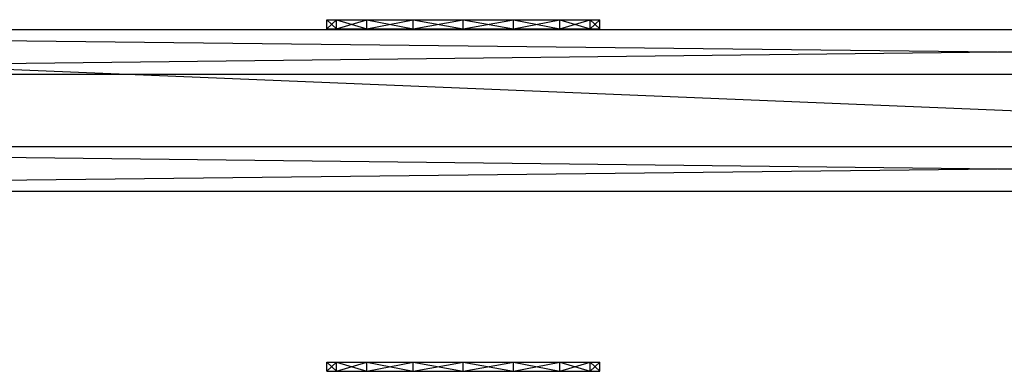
# Model space of a CAD drawing. Header units: inches. Extents: x -73 to 84, y -9 to 9.
# Tile 8 of 11: x -14.39 to 0, y -3.81 to 1.32. Entities that reach past the tile are written whole.
import ezdxf

# ---------------------------------------------------------------- set-up
doc = ezdxf.new("R2010")
doc.units = ezdxf.units.IN
doc.layers.get('0').update_dxf_attribs({"true_color": 0xc2ced6})

msp = doc.modelspace()

# ---------------------------------------------------------------- linework, layer by layer
at = {"color": 254, "true_color": 0xe6e6e6}
for p, q in [((-9.901, 1.191), (-9.901, 1.323)), ((-9.901, 1.191), (-9.761, 1.323)), ((-9.901, 1.323), (-9.761, 1.191)), ((-9.901, 1.323), (-9.761, 1.323)), ((-9.901, 1.191), (-9.901, 1.323)), ((-9.901, 1.191), (-9.761, 1.323)), ((-9.901, 1.323), (-9.761, 1.191)), ((-9.901, 1.323), (-9.761, 1.323)), ((-9.901, 1.191), (-9.901, 1.323)), ((-9.901, 1.191), (-9.761, 1.323)), ((-9.901, 1.323), (-9.761, 1.191)), ((-9.901, 1.323), (-9.761, 1.323)), ((-9.901, 1.191), (-9.901, 1.323)), ((-9.901, 1.191), (-9.761, 1.323)), ((-9.901, 1.323), (-9.761, 1.191)), ((-9.901, 1.323), (-9.761, 1.323)), ((-9.901, 1.191), (-9.901, 1.323)), ((-9.901, 1.191), (-9.761, 1.323)), ((-9.901, 1.323), (-9.761, 1.191)), ((-9.901, 1.323), (-9.761, 1.323)), ((-9.901, 1.191), (-9.901, 1.323)), ((-9.901, 1.191), (-9.761, 1.323)), ((-9.901, 1.323), (-9.761, 1.191)), ((-9.901, 1.323), (-9.761, 1.323)), ((-9.901, 1.191), (-9.901, 1.323)), ((-9.901, 1.191), (-9.761, 1.323)), ((-9.901, 1.323), (-9.761, 1.191)), ((-9.901, 1.323), (-9.761, 1.323)), ((-9.901, 1.191), (-9.901, 1.323)), ((-9.901, 1.191), (-9.761, 1.323)), ((-9.901, 1.323), (-9.761, 1.191)), ((-9.901, 1.323), (-9.761, 1.323)), ((-9.901, 1.191), (-9.901, 1.323)), ((-9.901, 1.191), (-9.761, 1.323)), ((-9.901, 1.323), (-9.761, 1.191)), ((-9.901, 1.323), (-9.761, 1.323)), ((-9.761, 1.191), (-9.761, 1.323)), ((-9.761, 1.191), (-9.317, 1.323)), ((-9.761, 1.323), (-9.761, 1.323)), ((-9.761, 1.323), (-9.317, 1.191)), ((-9.761, 1.323), (-9.317, 1.323)), ((-9.761, 1.323), (-8.641, 1.323)), ((-9.761, 1.323), (-7.907, 1.323)), ((-9.761, 1.323), (-6.497, 1.323)), ((-9.761, 1.191), (-9.761, 1.323)), ((-9.761, 1.191), (-9.317, 1.323)), ((-9.761, 1.323), (-9.761, 1.323)), ((-9.761, 1.323), (-9.317, 1.191)), ((-9.761, 1.323), (-9.317, 1.323)), ((-9.761, 1.323), (-8.641, 1.323)), ((-9.761, 1.323), (-7.907, 1.323)), ((-9.761, 1.323), (-6.497, 1.323)), ((-9.761, 1.191), (-9.761, 1.323)), ((-9.761, 1.191), (-9.317, 1.323)), ((-9.761, 1.323), (-9.761, 1.323)), ((-9.761, 1.323), (-9.317, 1.191)), ((-9.761, 1.323), (-9.317, 1.323)), ((-9.761, 1.323), (-8.641, 1.323)), ((-9.761, 1.323), (-7.907, 1.323)), ((-9.761, 1.323), (-6.497, 1.323)), ((-9.761, 1.191), (-9.761, 1.323)), ((-9.761, 1.191), (-9.317, 1.323)), ((-9.761, 1.323), (-9.761, 1.323)), ((-9.761, 1.323), (-9.317, 1.191)), ((-9.761, 1.323), (-9.317, 1.323)), ((-9.761, 1.323), (-8.641, 1.323)), ((-9.761, 1.323), (-7.907, 1.323)), ((-9.761, 1.323), (-6.497, 1.323)), ((-9.761, 1.191), (-9.761, 1.323)), ((-9.761, 1.191), (-9.317, 1.323)), ((-9.761, 1.323), (-9.761, 1.323)), ((-9.761, 1.323), (-9.317, 1.191)), ((-9.761, 1.323), (-9.317, 1.323)), ((-9.761, 1.323), (-8.641, 1.323)), ((-9.761, 1.323), (-7.907, 1.323)), ((-9.761, 1.323), (-6.497, 1.323)), ((-9.761, 1.191), (-9.761, 1.323)), ((-9.761, 1.191), (-9.317, 1.323)), ((-9.761, 1.323), (-9.761, 1.323)), ((-9.761, 1.323), (-9.317, 1.191)), ((-9.761, 1.323), (-9.317, 1.323)), ((-9.761, 1.323), (-8.641, 1.323)), ((-9.761, 1.323), (-7.907, 1.323)), ((-9.761, 1.323), (-6.497, 1.323)), ((-9.761, 1.191), (-9.761, 1.323)), ((-9.761, 1.191), (-9.317, 1.323)), ((-9.761, 1.323), (-9.761, 1.323)), ((-9.761, 1.323), (-9.317, 1.191)), ((-9.761, 1.323), (-9.317, 1.323)), ((-9.761, 1.323), (-8.641, 1.323)), ((-9.761, 1.323), (-7.907, 1.323)), ((-9.761, 1.323), (-6.497, 1.323)), ((-9.761, 1.191), (-9.761, 1.323)), ((-9.761, 1.191), (-9.317, 1.323)), ((-9.761, 1.323), (-9.761, 1.323)), ((-9.761, 1.323), (-9.317, 1.191)), ((-9.761, 1.323), (-9.317, 1.323)), ((-9.761, 1.323), (-8.641, 1.323)), ((-9.761, 1.323), (-7.907, 1.323)), ((-9.761, 1.323), (-6.497, 1.323)), ((-9.761, 1.191), (-9.761, 1.323)), ((-9.761, 1.191), (-9.317, 1.323)), ((-9.761, 1.323), (-9.761, 1.323)), ((-9.761, 1.323), (-9.317, 1.191)), ((-9.761, 1.323), (-9.317, 1.323)), ((-9.761, 1.323), (-8.641, 1.323)), ((-9.761, 1.323), (-7.907, 1.323)), ((-9.761, 1.323), (-6.497, 1.323)), ((-9.317, 1.191), (-9.317, 1.323)), ((-9.317, 1.191), (-8.641, 1.323)), ((-9.317, 1.323), (-8.641, 1.191)), ((-9.317, 1.323), (-8.641, 1.323)), ((-9.317, 1.323), (-7.907, 1.323)), ((-9.317, 1.191), (-9.317, 1.323)), ((-9.317, 1.191), (-8.641, 1.323)), ((-9.317, 1.323), (-8.641, 1.191)), ((-9.317, 1.323), (-8.641, 1.323)), ((-9.317, 1.323), (-7.907, 1.323)), ((-9.317, 1.191), (-9.317, 1.323)), ((-9.317, 1.191), (-8.641, 1.323)), ((-9.317, 1.323), (-8.641, 1.191)), ((-9.317, 1.323), (-8.641, 1.323)), ((-9.317, 1.323), (-7.907, 1.323)), ((-9.317, 1.191), (-9.317, 1.323)), ((-9.317, 1.191), (-8.641, 1.323)), ((-9.317, 1.323), (-8.641, 1.191)), ((-9.317, 1.323), (-8.641, 1.323)), ((-9.317, 1.323), (-7.907, 1.323)), ((-9.317, 1.191), (-9.317, 1.323)), ((-9.317, 1.191), (-8.641, 1.323)), ((-9.317, 1.323), (-8.641, 1.191)), ((-9.317, 1.323), (-8.641, 1.323)), ((-9.317, 1.323), (-7.907, 1.323)), ((-9.317, 1.191), (-9.317, 1.323)), ((-9.317, 1.191), (-8.641, 1.323)), ((-9.317, 1.323), (-8.641, 1.191)), ((-9.317, 1.323), (-8.641, 1.323)), ((-9.317, 1.323), (-7.907, 1.323)), ((-9.317, 1.191), (-9.317, 1.323)), ((-9.317, 1.191), (-8.641, 1.323)), ((-9.317, 1.323), (-8.641, 1.191)), ((-9.317, 1.323), (-8.641, 1.323)), ((-9.317, 1.323), (-7.907, 1.323)), ((-9.317, 1.191), (-9.317, 1.323)), ((-9.317, 1.191), (-8.641, 1.323)), ((-9.317, 1.323), (-8.641, 1.191)), ((-9.317, 1.323), (-8.641, 1.323)), ((-9.317, 1.323), (-7.907, 1.323)), ((-9.317, 1.191), (-9.317, 1.323)), ((-9.317, 1.191), (-8.641, 1.323)), ((-9.317, 1.323), (-8.641, 1.191)), ((-9.317, 1.323), (-8.641, 1.323)), ((-9.317, 1.323), (-7.907, 1.323)), ((-8.641, 1.191), (-8.641, 1.323)), ((-8.641, 1.191), (-7.907, 1.323)), ((-8.641, 1.323), (-7.907, 1.191)), ((-8.641, 1.323), (-7.907, 1.323)), ((-8.641, 1.323), (-7.173, 1.323)), ((-8.641, 1.323), (-6.497, 1.323)), ((-8.641, 1.323), (-6.053, 1.323)), ((-8.641, 1.191), (-8.641, 1.323)), ((-8.641, 1.191), (-7.907, 1.323)), ((-8.641, 1.323), (-7.907, 1.191)), ((-8.641, 1.323), (-7.907, 1.323)), ((-8.641, 1.323), (-7.173, 1.323)), ((-8.641, 1.323), (-6.497, 1.323)), ((-8.641, 1.323), (-6.053, 1.323)), ((-8.641, 1.191), (-8.641, 1.323)), ((-8.641, 1.191), (-7.907, 1.323)), ((-8.641, 1.323), (-7.907, 1.191)), ((-8.641, 1.323), (-7.907, 1.323)), ((-8.641, 1.323), (-7.173, 1.323)), ((-8.641, 1.323), (-6.497, 1.323)), ((-8.641, 1.323), (-6.053, 1.323)), ((-8.641, 1.191), (-8.641, 1.323)), ((-8.641, 1.191), (-7.907, 1.323)), ((-8.641, 1.323), (-7.907, 1.191)), ((-8.641, 1.323), (-7.907, 1.323)), ((-8.641, 1.323), (-7.173, 1.323)), ((-8.641, 1.323), (-6.497, 1.323)), ((-8.641, 1.323), (-6.053, 1.323)), ((-8.641, 1.191), (-8.641, 1.323)), ((-8.641, 1.191), (-7.907, 1.323)), ((-8.641, 1.323), (-7.907, 1.191)), ((-8.641, 1.323), (-7.907, 1.323)), ((-8.641, 1.323), (-7.173, 1.323)), ((-8.641, 1.323), (-6.497, 1.323)), ((-8.641, 1.323), (-6.053, 1.323)), ((-8.641, 1.191), (-8.641, 1.323)), ((-8.641, 1.191), (-7.907, 1.323)), ((-8.641, 1.323), (-7.907, 1.191)), ((-8.641, 1.323), (-7.907, 1.323)), ((-8.641, 1.323), (-7.173, 1.323)), ((-8.641, 1.323), (-6.497, 1.323)), ((-8.641, 1.323), (-6.053, 1.323)), ((-8.641, 1.191), (-8.641, 1.323)), ((-8.641, 1.191), (-7.907, 1.323)), ((-8.641, 1.323), (-7.907, 1.191)), ((-8.641, 1.323), (-7.907, 1.323)), ((-8.641, 1.323), (-7.173, 1.323)), ((-8.641, 1.323), (-6.497, 1.323)), ((-8.641, 1.323), (-6.053, 1.323)), ((-8.641, 1.191), (-8.641, 1.323)), ((-8.641, 1.191), (-7.907, 1.323)), ((-8.641, 1.323), (-7.907, 1.191)), ((-8.641, 1.323), (-7.907, 1.323)), ((-8.641, 1.323), (-7.173, 1.323)), ((-8.641, 1.323), (-6.497, 1.323)), ((-8.641, 1.323), (-6.053, 1.323)), ((-8.641, 1.191), (-8.641, 1.323)), ((-8.641, 1.191), (-7.907, 1.323)), ((-8.641, 1.323), (-7.907, 1.191)), ((-8.641, 1.323), (-7.907, 1.323)), ((-8.641, 1.323), (-7.173, 1.323)), ((-8.641, 1.323), (-6.497, 1.323)), ((-8.641, 1.323), (-6.053, 1.323)), ((-7.907, 1.191), (-7.907, 1.323)), ((-7.907, 1.191), (-7.173, 1.323)), ((-7.907, 1.323), (-7.173, 1.191)), ((-7.907, 1.323), (-7.173, 1.323)), ((-7.907, 1.323), (-6.497, 1.323)), ((-7.907, 1.191), (-7.907, 1.323)), ((-7.907, 1.191), (-7.173, 1.323)), ((-7.907, 1.323), (-7.173, 1.191)), ((-7.907, 1.323), (-7.173, 1.323)), ((-7.907, 1.323), (-6.497, 1.323)), ((-7.907, 1.191), (-7.907, 1.323)), ((-7.907, 1.191), (-7.173, 1.323)), ((-7.907, 1.323), (-7.173, 1.191)), ((-7.907, 1.323), (-7.173, 1.323)), ((-7.907, 1.323), (-6.497, 1.323)), ((-7.907, 1.191), (-7.907, 1.323)), ((-7.907, 1.191), (-7.173, 1.323)), ((-7.907, 1.323), (-7.173, 1.191)), ((-7.907, 1.323), (-7.173, 1.323)), ((-7.907, 1.323), (-6.497, 1.323)), ((-7.907, 1.191), (-7.907, 1.323)), ((-7.907, 1.191), (-7.173, 1.323)), ((-7.907, 1.323), (-7.173, 1.191)), ((-7.907, 1.323), (-7.173, 1.323)), ((-7.907, 1.323), (-6.497, 1.323)), ((-7.907, 1.191), (-7.907, 1.323)), ((-7.907, 1.191), (-7.173, 1.323)), ((-7.907, 1.323), (-7.173, 1.191)), ((-7.907, 1.323), (-7.173, 1.323)), ((-7.907, 1.323), (-6.497, 1.323)), ((-7.907, 1.191), (-7.907, 1.323)), ((-7.907, 1.191), (-7.173, 1.323)), ((-7.907, 1.323), (-7.173, 1.191)), ((-7.907, 1.323), (-7.173, 1.323)), ((-7.907, 1.323), (-6.497, 1.323)), ((-7.907, 1.191), (-7.907, 1.323)), ((-7.907, 1.191), (-7.173, 1.323)), ((-7.907, 1.323), (-7.173, 1.191)), ((-7.907, 1.323), (-7.173, 1.323)), ((-7.907, 1.323), (-6.497, 1.323)), ((-7.907, 1.191), (-7.907, 1.323)), ((-7.907, 1.191), (-7.173, 1.323)), ((-7.907, 1.323), (-7.173, 1.191)), ((-7.907, 1.323), (-7.173, 1.323)), ((-7.907, 1.323), (-6.497, 1.323)), ((-7.173, 1.191), (-7.173, 1.323)), ((-7.173, 1.191), (-6.497, 1.323)), ((-7.173, 1.323), (-6.497, 1.191)), ((-7.173, 1.323), (-6.497, 1.323)), ((-7.173, 1.191), (-7.173, 1.323)), ((-7.173, 1.191), (-6.497, 1.323)), ((-7.173, 1.323), (-6.497, 1.191)), ((-7.173, 1.323), (-6.497, 1.323)), ((-7.173, 1.191), (-7.173, 1.323)), ((-7.173, 1.191), (-6.497, 1.323)), ((-7.173, 1.323), (-6.497, 1.191)), ((-7.173, 1.323), (-6.497, 1.323)), ((-7.173, 1.191), (-7.173, 1.323)), ((-7.173, 1.191), (-6.497, 1.323)), ((-7.173, 1.323), (-6.497, 1.191)), ((-7.173, 1.323), (-6.497, 1.323)), ((-7.173, 1.191), (-7.173, 1.323)), ((-7.173, 1.191), (-6.497, 1.323)), ((-7.173, 1.323), (-6.497, 1.191)), ((-7.173, 1.323), (-6.497, 1.323)), ((-7.173, 1.191), (-7.173, 1.323)), ((-7.173, 1.191), (-6.497, 1.323)), ((-7.173, 1.323), (-6.497, 1.191)), ((-7.173, 1.323), (-6.497, 1.323)), ((-7.173, 1.191), (-7.173, 1.323)), ((-7.173, 1.191), (-6.497, 1.323)), ((-7.173, 1.323), (-6.497, 1.191)), ((-7.173, 1.323), (-6.497, 1.323)), ((-7.173, 1.191), (-7.173, 1.323)), ((-7.173, 1.191), (-6.497, 1.323)), ((-7.173, 1.323), (-6.497, 1.191)), ((-7.173, 1.323), (-6.497, 1.323)), ((-7.173, 1.191), (-7.173, 1.323)), ((-7.173, 1.191), (-6.497, 1.323)), ((-7.173, 1.323), (-6.497, 1.191)), ((-7.173, 1.323), (-6.497, 1.323)), ((-6.497, 1.191), (-6.497, 1.323)), ((-6.497, 1.191), (-6.053, 1.323)), ((-6.497, 1.323), (-6.053, 1.191)), ((-6.497, 1.323), (-6.053, 1.323)), ((-6.497, 1.323), (-5.913, 1.323)), ((-6.497, 1.191), (-6.497, 1.323)), ((-6.497, 1.191), (-6.053, 1.323)), ((-6.497, 1.323), (-6.053, 1.191)), ((-6.497, 1.323), (-6.053, 1.323)), ((-6.497, 1.323), (-5.913, 1.323)), ((-6.497, 1.191), (-6.497, 1.323)), ((-6.497, 1.191), (-6.053, 1.323)), ((-6.497, 1.323), (-6.053, 1.191)), ((-6.497, 1.323), (-6.053, 1.323)), ((-6.497, 1.323), (-5.913, 1.323)), ((-6.497, 1.191), (-6.497, 1.323)), ((-6.497, 1.191), (-6.053, 1.323)), ((-6.497, 1.323), (-6.053, 1.191)), ((-6.497, 1.323), (-6.053, 1.323)), ((-6.497, 1.323), (-5.913, 1.323)), ((-6.497, 1.191), (-6.497, 1.323)), ((-6.497, 1.191), (-6.053, 1.323)), ((-6.497, 1.323), (-6.053, 1.191)), ((-6.497, 1.323), (-6.053, 1.323)), ((-6.497, 1.323), (-5.913, 1.323)), ((-6.497, 1.191), (-6.497, 1.323)), ((-6.497, 1.191), (-6.053, 1.323)), ((-6.497, 1.323), (-6.053, 1.191)), ((-6.497, 1.323), (-6.053, 1.323)), ((-6.497, 1.323), (-5.913, 1.323)), ((-6.497, 1.191), (-6.497, 1.323)), ((-6.497, 1.191), (-6.053, 1.323)), ((-6.497, 1.323), (-6.053, 1.191)), ((-6.497, 1.323), (-6.053, 1.323)), ((-6.497, 1.323), (-5.913, 1.323)), ((-6.497, 1.191), (-6.497, 1.323)), ((-6.497, 1.191), (-6.053, 1.323)), ((-6.497, 1.323), (-6.053, 1.191)), ((-6.497, 1.323), (-6.053, 1.323)), ((-6.497, 1.323), (-5.913, 1.323)), ((-6.497, 1.191), (-6.497, 1.323)), ((-6.497, 1.191), (-6.053, 1.323)), ((-6.497, 1.323), (-6.053, 1.191)), ((-6.497, 1.323), (-6.053, 1.323)), ((-6.497, 1.323), (-5.913, 1.323)), ((-6.053, 1.191), (-6.053, 1.323)), ((-6.053, 1.191), (-5.913, 1.323)), ((-6.053, 1.323), (-5.913, 1.191)), ((-6.053, 1.323), (-5.913, 1.323)), ((-6.053, 1.191), (-6.053, 1.323)), ((-6.053, 1.191), (-5.913, 1.323)), ((-6.053, 1.323), (-5.913, 1.191)), ((-6.053, 1.323), (-5.913, 1.323)), ((-6.053, 1.191), (-6.053, 1.323)), ((-6.053, 1.191), (-5.913, 1.323)), ((-6.053, 1.323), (-5.913, 1.191)), ((-6.053, 1.323), (-5.913, 1.323)), ((-6.053, 1.191), (-6.053, 1.323)), ((-6.053, 1.191), (-5.913, 1.323)), ((-6.053, 1.323), (-5.913, 1.191)), ((-6.053, 1.323), (-5.913, 1.323)), ((-6.053, 1.191), (-6.053, 1.323)), ((-6.053, 1.191), (-5.913, 1.323)), ((-6.053, 1.323), (-5.913, 1.191)), ((-6.053, 1.323), (-5.913, 1.323)), ((-6.053, 1.191), (-6.053, 1.323)), ((-6.053, 1.191), (-5.913, 1.323)), ((-6.053, 1.323), (-5.913, 1.191)), ((-6.053, 1.323), (-5.913, 1.323)), ((-6.053, 1.191), (-6.053, 1.323)), ((-6.053, 1.191), (-5.913, 1.323)), ((-6.053, 1.323), (-5.913, 1.191)), ((-6.053, 1.323), (-5.913, 1.323)), ((-6.053, 1.191), (-6.053, 1.323)), ((-6.053, 1.191), (-5.913, 1.323)), ((-6.053, 1.323), (-5.913, 1.191)), ((-6.053, 1.323), (-5.913, 1.323)), ((-6.053, 1.191), (-6.053, 1.323)), ((-6.053, 1.191), (-5.913, 1.323)), ((-6.053, 1.323), (-5.913, 1.191)), ((-6.053, 1.323), (-5.913, 1.323)), ((-5.913, 1.191), (-5.913, 1.323)), ((-5.913, 1.191), (-5.913, 1.323)), ((-5.913, 1.191), (-5.913, 1.323)), ((-5.913, 1.191), (-5.913, 1.323)), ((-5.913, 1.191), (-5.913, 1.323)), ((-5.913, 1.191), (-5.913, 1.323)), ((-5.913, 1.191), (-5.913, 1.323)), ((-5.913, 1.191), (-5.913, 1.323)), ((-5.913, 1.191), (-5.913, 1.323)), ((-28.661, 0.527), (28.661, 1.181)), ((-28.661, 1.181), (28.661, 0.527)), ((-28.661, 1.181), (28.661, 1.181)), ((-9.901, 1.191), (-9.761, 1.191)), ((-9.901, 1.191), (-9.761, 1.191)), ((-9.901, 1.191), (-9.761, 1.191)), ((-9.901, 1.191), (-9.761, 1.191)), ((-9.901, 1.191), (-9.761, 1.191)), ((-9.901, 1.191), (-9.761, 1.191)), ((-9.901, 1.191), (-9.761, 1.191)), ((-9.901, 1.191), (-9.761, 1.191)), ((-9.901, 1.191), (-9.761, 1.191)), ((-9.761, 1.191), (-9.761, 1.191)), ((-9.761, 1.191), (-9.317, 1.191)), ((-9.761, 1.191), (-8.641, 1.191)), ((-9.761, 1.191), (-7.907, 1.191)), ((-9.761, 1.191), (-6.497, 1.191)), ((-9.761, 1.191), (-9.761, 1.191)), ((-9.761, 1.191), (-9.317, 1.191)), ((-9.761, 1.191), (-8.641, 1.191)), ((-9.761, 1.191), (-7.907, 1.191)), ((-9.761, 1.191), (-6.497, 1.191)), ((-9.761, 1.191), (-9.761, 1.191)), ((-9.761, 1.191), (-9.317, 1.191)), ((-9.761, 1.191), (-8.641, 1.191)), ((-9.761, 1.191), (-7.907, 1.191)), ((-9.761, 1.191), (-6.497, 1.191)), ((-9.761, 1.191), (-9.761, 1.191)), ((-9.761, 1.191), (-9.317, 1.191)), ((-9.761, 1.191), (-8.641, 1.191)), ((-9.761, 1.191), (-7.907, 1.191)), ((-9.761, 1.191), (-6.497, 1.191)), ((-9.761, 1.191), (-9.761, 1.191)), ((-9.761, 1.191), (-9.317, 1.191)), ((-9.761, 1.191), (-8.641, 1.191)), ((-9.761, 1.191), (-7.907, 1.191)), ((-9.761, 1.191), (-6.497, 1.191)), ((-9.761, 1.191), (-9.761, 1.191)), ((-9.761, 1.191), (-9.317, 1.191)), ((-9.761, 1.191), (-8.641, 1.191)), ((-9.761, 1.191), (-7.907, 1.191)), ((-9.761, 1.191), (-6.497, 1.191)), ((-9.761, 1.191), (-9.761, 1.191)), ((-9.761, 1.191), (-9.317, 1.191)), ((-9.761, 1.191), (-8.641, 1.191)), ((-9.761, 1.191), (-7.907, 1.191)), ((-9.761, 1.191), (-6.497, 1.191)), ((-9.761, 1.191), (-9.761, 1.191)), ((-9.761, 1.191), (-9.317, 1.191)), ((-9.761, 1.191), (-8.641, 1.191)), ((-9.761, 1.191), (-7.907, 1.191)), ((-9.761, 1.191), (-6.497, 1.191)), ((-9.761, 1.191), (-9.761, 1.191)), ((-9.761, 1.191), (-9.317, 1.191)), ((-9.761, 1.191), (-8.641, 1.191)), ((-9.761, 1.191), (-7.907, 1.191)), ((-9.761, 1.191), (-6.497, 1.191)), ((-9.317, 1.191), (-8.641, 1.191)), ((-9.317, 1.191), (-7.907, 1.191)), ((-9.317, 1.191), (-8.641, 1.191)), ((-9.317, 1.191), (-7.907, 1.191)), ((-9.317, 1.191), (-8.641, 1.191)), ((-9.317, 1.191), (-7.907, 1.191)), ((-9.317, 1.191), (-8.641, 1.191)), ((-9.317, 1.191), (-7.907, 1.191)), ((-9.317, 1.191), (-8.641, 1.191)), ((-9.317, 1.191), (-7.907, 1.191)), ((-9.317, 1.191), (-8.641, 1.191)), ((-9.317, 1.191), (-7.907, 1.191)), ((-9.317, 1.191), (-8.641, 1.191)), ((-9.317, 1.191), (-7.907, 1.191)), ((-9.317, 1.191), (-8.641, 1.191)), ((-9.317, 1.191), (-7.907, 1.191)), ((-9.317, 1.191), (-8.641, 1.191)), ((-9.317, 1.191), (-7.907, 1.191)), ((-8.641, 1.191), (-7.907, 1.191)), ((-8.641, 1.191), (-7.173, 1.191)), ((-8.641, 1.191), (-6.497, 1.191)), ((-8.641, 1.191), (-6.053, 1.191)), ((-8.641, 1.191), (-7.907, 1.191)), ((-8.641, 1.191), (-7.173, 1.191)), ((-8.641, 1.191), (-6.497, 1.191)), ((-8.641, 1.191), (-6.053, 1.191)), ((-8.641, 1.191), (-7.907, 1.191)), ((-8.641, 1.191), (-7.173, 1.191)), ((-8.641, 1.191), (-6.497, 1.191)), ((-8.641, 1.191), (-6.053, 1.191)), ((-8.641, 1.191), (-7.907, 1.191)), ((-8.641, 1.191), (-7.173, 1.191)), ((-8.641, 1.191), (-6.497, 1.191)), ((-8.641, 1.191), (-6.053, 1.191)), ((-8.641, 1.191), (-7.907, 1.191)), ((-8.641, 1.191), (-7.173, 1.191)), ((-8.641, 1.191), (-6.497, 1.191)), ((-8.641, 1.191), (-6.053, 1.191)), ((-8.641, 1.191), (-7.907, 1.191)), ((-8.641, 1.191), (-7.173, 1.191)), ((-8.641, 1.191), (-6.497, 1.191)), ((-8.641, 1.191), (-6.053, 1.191)), ((-8.641, 1.191), (-7.907, 1.191)), ((-8.641, 1.191), (-7.173, 1.191)), ((-8.641, 1.191), (-6.497, 1.191)), ((-8.641, 1.191), (-6.053, 1.191)), ((-8.641, 1.191), (-7.907, 1.191)), ((-8.641, 1.191), (-7.173, 1.191)), ((-8.641, 1.191), (-6.497, 1.191)), ((-8.641, 1.191), (-6.053, 1.191)), ((-8.641, 1.191), (-7.907, 1.191)), ((-8.641, 1.191), (-7.173, 1.191)), ((-8.641, 1.191), (-6.497, 1.191)), ((-8.641, 1.191), (-6.053, 1.191)), ((-7.907, 1.191), (-7.173, 1.191)), ((-7.907, 1.191), (-6.497, 1.191)), ((-7.907, 1.191), (-7.173, 1.191)), ((-7.907, 1.191), (-6.497, 1.191)), ((-7.907, 1.191), (-7.173, 1.191)), ((-7.907, 1.191), (-6.497, 1.191)), ((-7.907, 1.191), (-7.173, 1.191)), ((-7.907, 1.191), (-6.497, 1.191)), ((-7.907, 1.191), (-7.173, 1.191)), ((-7.907, 1.191), (-6.497, 1.191)), ((-7.907, 1.191), (-7.173, 1.191)), ((-7.907, 1.191), (-6.497, 1.191)), ((-7.907, 1.191), (-7.173, 1.191)), ((-7.907, 1.191), (-6.497, 1.191)), ((-7.907, 1.191), (-7.173, 1.191)), ((-7.907, 1.191), (-6.497, 1.191)), ((-7.907, 1.191), (-7.173, 1.191)), ((-7.907, 1.191), (-6.497, 1.191)), ((-7.173, 1.191), (-6.497, 1.191)), ((-7.173, 1.191), (-6.497, 1.191)), ((-7.173, 1.191), (-6.497, 1.191)), ((-7.173, 1.191), (-6.497, 1.191)), ((-7.173, 1.191), (-6.497, 1.191)), ((-7.173, 1.191), (-6.497, 1.191)), ((-7.173, 1.191), (-6.497, 1.191)), ((-7.173, 1.191), (-6.497, 1.191)), ((-7.173, 1.191), (-6.497, 1.191)), ((-6.497, 1.191), (-6.053, 1.191)), ((-6.497, 1.191), (-5.913, 1.191)), ((-6.497, 1.191), (-6.053, 1.191)), ((-6.497, 1.191), (-5.913, 1.191)), ((-6.497, 1.191), (-6.053, 1.191)), ((-6.497, 1.191), (-5.913, 1.191)), ((-6.497, 1.191), (-6.053, 1.191)), ((-6.497, 1.191), (-5.913, 1.191)), ((-6.497, 1.191), (-6.053, 1.191)), ((-6.497, 1.191), (-5.913, 1.191)), ((-6.497, 1.191), (-6.053, 1.191)), ((-6.497, 1.191), (-5.913, 1.191)), ((-6.497, 1.191), (-6.053, 1.191)), ((-6.497, 1.191), (-5.913, 1.191)), ((-6.497, 1.191), (-6.053, 1.191)), ((-6.497, 1.191), (-5.913, 1.191)), ((-6.497, 1.191), (-6.053, 1.191)), ((-6.497, 1.191), (-5.913, 1.191)), ((-6.053, 1.191), (-5.913, 1.191)), ((-6.053, 1.191), (-5.913, 1.191)), ((-6.053, 1.191), (-5.913, 1.191)), ((-6.053, 1.191), (-5.913, 1.191)), ((-6.053, 1.191), (-5.913, 1.191)), ((-6.053, 1.191), (-5.913, 1.191)), ((-6.053, 1.191), (-5.913, 1.191)), ((-6.053, 1.191), (-5.913, 1.191)), ((-6.053, 1.191), (-5.913, 1.191)), ((-28.661, 0.527), (28.661, 0.527)), ((-28.661, -1.181), (28.661, -0.527)), ((-28.661, -0.527), (28.661, -1.181)), ((-28.661, -0.527), (28.661, -0.527)), ((-28.661, -1.181), (28.661, -1.181)), ((-9.901, -3.811), (-9.901, -3.679)), ((-9.901, -3.811), (-9.761, -3.679)), ((-9.901, -3.679), (-9.761, -3.811)), ((-9.901, -3.679), (-9.761, -3.679)), ((-9.901, -3.811), (-9.901, -3.679)), ((-9.901, -3.811), (-9.761, -3.679)), ((-9.901, -3.679), (-9.761, -3.811)), ((-9.901, -3.679), (-9.761, -3.679)), ((-9.901, -3.811), (-9.901, -3.679)), ((-9.901, -3.811), (-9.761, -3.679)), ((-9.901, -3.679), (-9.761, -3.811)), ((-9.901, -3.679), (-9.761, -3.679)), ((-9.901, -3.811), (-9.901, -3.679)), ((-9.901, -3.811), (-9.761, -3.679)), ((-9.901, -3.679), (-9.761, -3.811)), ((-9.901, -3.679), (-9.761, -3.679)), ((-9.761, -3.811), (-9.761, -3.679)), ((-9.761, -3.811), (-9.317, -3.679)), ((-9.761, -3.679), (-9.761, -3.679)), ((-9.761, -3.679), (-9.317, -3.811)), ((-9.761, -3.679), (-9.317, -3.679)), ((-9.761, -3.679), (-8.641, -3.679)), ((-9.761, -3.679), (-7.907, -3.679)), ((-9.761, -3.679), (-6.497, -3.679)), ((-9.761, -3.811), (-9.761, -3.679)), ((-9.761, -3.811), (-9.317, -3.679)), ((-9.761, -3.679), (-9.761, -3.679)), ((-9.761, -3.679), (-9.317, -3.811)), ((-9.761, -3.679), (-9.317, -3.679)), ((-9.761, -3.679), (-8.641, -3.679)), ((-9.761, -3.679), (-7.907, -3.679)), ((-9.761, -3.679), (-6.497, -3.679)), ((-9.761, -3.811), (-9.761, -3.679)), ((-9.761, -3.811), (-9.317, -3.679)), ((-9.761, -3.679), (-9.761, -3.679)), ((-9.761, -3.679), (-9.317, -3.811)), ((-9.761, -3.679), (-9.317, -3.679)), ((-9.761, -3.679), (-8.641, -3.679)), ((-9.761, -3.679), (-7.907, -3.679)), ((-9.761, -3.679), (-6.497, -3.679)), ((-9.761, -3.811), (-9.761, -3.679)), ((-9.761, -3.811), (-9.317, -3.679)), ((-9.761, -3.679), (-9.761, -3.679)), ((-9.761, -3.679), (-9.317, -3.811)), ((-9.761, -3.679), (-9.317, -3.679)), ((-9.761, -3.679), (-8.641, -3.679)), ((-9.761, -3.679), (-7.907, -3.679)), ((-9.761, -3.679), (-6.497, -3.679)), ((-9.317, -3.811), (-9.317, -3.679)), ((-9.317, -3.811), (-8.641, -3.679)), ((-9.317, -3.679), (-8.641, -3.811)), ((-9.317, -3.679), (-8.641, -3.679)), ((-9.317, -3.679), (-7.907, -3.679)), ((-9.317, -3.811), (-9.317, -3.679)), ((-9.317, -3.811), (-8.641, -3.679)), ((-9.317, -3.679), (-8.641, -3.811)), ((-9.317, -3.679), (-8.641, -3.679)), ((-9.317, -3.679), (-7.907, -3.679)), ((-9.317, -3.811), (-9.317, -3.679)), ((-9.317, -3.811), (-8.641, -3.679)), ((-9.317, -3.679), (-8.641, -3.811)), ((-9.317, -3.679), (-8.641, -3.679)), ((-9.317, -3.679), (-7.907, -3.679)), ((-9.317, -3.811), (-9.317, -3.679)), ((-9.317, -3.811), (-8.641, -3.679)), ((-9.317, -3.679), (-8.641, -3.811)), ((-9.317, -3.679), (-8.641, -3.679)), ((-9.317, -3.679), (-7.907, -3.679)), ((-8.641, -3.811), (-8.641, -3.679)), ((-8.641, -3.811), (-7.907, -3.679)), ((-8.641, -3.679), (-7.907, -3.811)), ((-8.641, -3.679), (-7.907, -3.679)), ((-8.641, -3.679), (-7.173, -3.679)), ((-8.641, -3.679), (-6.497, -3.679)), ((-8.641, -3.679), (-6.053, -3.679)), ((-8.641, -3.811), (-8.641, -3.679)), ((-8.641, -3.811), (-7.907, -3.679)), ((-8.641, -3.679), (-7.907, -3.811)), ((-8.641, -3.679), (-7.907, -3.679)), ((-8.641, -3.679), (-7.173, -3.679)), ((-8.641, -3.679), (-6.497, -3.679)), ((-8.641, -3.679), (-6.053, -3.679)), ((-8.641, -3.811), (-8.641, -3.679)), ((-8.641, -3.811), (-7.907, -3.679)), ((-8.641, -3.679), (-7.907, -3.811)), ((-8.641, -3.679), (-7.907, -3.679)), ((-8.641, -3.679), (-7.173, -3.679)), ((-8.641, -3.679), (-6.497, -3.679)), ((-8.641, -3.679), (-6.053, -3.679)), ((-8.641, -3.811), (-8.641, -3.679)), ((-8.641, -3.811), (-7.907, -3.679)), ((-8.641, -3.679), (-7.907, -3.811)), ((-8.641, -3.679), (-7.907, -3.679)), ((-8.641, -3.679), (-7.173, -3.679)), ((-8.641, -3.679), (-6.497, -3.679)), ((-8.641, -3.679), (-6.053, -3.679)), ((-7.907, -3.811), (-7.907, -3.679)), ((-7.907, -3.811), (-7.173, -3.679)), ((-7.907, -3.679), (-7.173, -3.811)), ((-7.907, -3.679), (-7.173, -3.679)), ((-7.907, -3.679), (-6.497, -3.679)), ((-7.907, -3.811), (-7.907, -3.679)), ((-7.907, -3.811), (-7.173, -3.679)), ((-7.907, -3.679), (-7.173, -3.811)), ((-7.907, -3.679), (-7.173, -3.679)), ((-7.907, -3.679), (-6.497, -3.679)), ((-7.907, -3.811), (-7.907, -3.679)), ((-7.907, -3.811), (-7.173, -3.679)), ((-7.907, -3.679), (-7.173, -3.811)), ((-7.907, -3.679), (-7.173, -3.679)), ((-7.907, -3.679), (-6.497, -3.679)), ((-7.907, -3.811), (-7.907, -3.679)), ((-7.907, -3.811), (-7.173, -3.679)), ((-7.907, -3.679), (-7.173, -3.811)), ((-7.907, -3.679), (-7.173, -3.679)), ((-7.907, -3.679), (-6.497, -3.679)), ((-7.173, -3.811), (-7.173, -3.679)), ((-7.173, -3.811), (-6.497, -3.679)), ((-7.173, -3.679), (-6.497, -3.811)), ((-7.173, -3.679), (-6.497, -3.679)), ((-7.173, -3.811), (-7.173, -3.679)), ((-7.173, -3.811), (-6.497, -3.679)), ((-7.173, -3.679), (-6.497, -3.811)), ((-7.173, -3.679), (-6.497, -3.679)), ((-7.173, -3.811), (-7.173, -3.679)), ((-7.173, -3.811), (-6.497, -3.679)), ((-7.173, -3.679), (-6.497, -3.811)), ((-7.173, -3.679), (-6.497, -3.679)), ((-7.173, -3.811), (-7.173, -3.679)), ((-7.173, -3.811), (-6.497, -3.679)), ((-7.173, -3.679), (-6.497, -3.811)), ((-7.173, -3.679), (-6.497, -3.679)), ((-6.497, -3.811), (-6.497, -3.679)), ((-6.497, -3.811), (-6.053, -3.679)), ((-6.497, -3.679), (-6.053, -3.811)), ((-6.497, -3.679), (-6.053, -3.679)), ((-6.497, -3.679), (-5.913, -3.679)), ((-6.497, -3.811), (-6.497, -3.679)), ((-6.497, -3.811), (-6.053, -3.679)), ((-6.497, -3.679), (-6.053, -3.811)), ((-6.497, -3.679), (-6.053, -3.679)), ((-6.497, -3.679), (-5.913, -3.679)), ((-6.497, -3.811), (-6.497, -3.679)), ((-6.497, -3.811), (-6.053, -3.679)), ((-6.497, -3.679), (-6.053, -3.811)), ((-6.497, -3.679), (-6.053, -3.679)), ((-6.497, -3.679), (-5.913, -3.679)), ((-6.497, -3.811), (-6.497, -3.679)), ((-6.497, -3.811), (-6.053, -3.679)), ((-6.497, -3.679), (-6.053, -3.811)), ((-6.497, -3.679), (-6.053, -3.679)), ((-6.497, -3.679), (-5.913, -3.679)), ((-6.053, -3.811), (-6.053, -3.679)), ((-6.053, -3.811), (-5.913, -3.679)), ((-6.053, -3.679), (-5.913, -3.811)), ((-6.053, -3.679), (-5.913, -3.679)), ((-6.053, -3.811), (-6.053, -3.679)), ((-6.053, -3.811), (-5.913, -3.679)), ((-6.053, -3.679), (-5.913, -3.811)), ((-6.053, -3.679), (-5.913, -3.679)), ((-6.053, -3.811), (-6.053, -3.679)), ((-6.053, -3.811), (-5.913, -3.679)), ((-6.053, -3.679), (-5.913, -3.811)), ((-6.053, -3.679), (-5.913, -3.679)), ((-6.053, -3.811), (-6.053, -3.679)), ((-6.053, -3.811), (-5.913, -3.679)), ((-6.053, -3.679), (-5.913, -3.811)), ((-6.053, -3.679), (-5.913, -3.679)), ((-5.913, -3.811), (-5.913, -3.679)), ((-5.913, -3.811), (-5.913, -3.679)), ((-5.913, -3.811), (-5.913, -3.679)), ((-5.913, -3.811), (-5.913, -3.679)), ((-9.901, -3.811), (-9.761, -3.811)), ((-9.901, -3.811), (-9.761, -3.811)), ((-9.901, -3.811), (-9.761, -3.811)), ((-9.901, -3.811), (-9.761, -3.811)), ((-9.761, -3.811), (-9.761, -3.811)), ((-9.761, -3.811), (-9.317, -3.811)), ((-9.761, -3.811), (-8.641, -3.811)), ((-9.761, -3.811), (-7.907, -3.811)), ((-9.761, -3.811), (-6.497, -3.811)), ((-9.761, -3.811), (-9.761, -3.811)), ((-9.761, -3.811), (-9.317, -3.811)), ((-9.761, -3.811), (-8.641, -3.811)), ((-9.761, -3.811), (-7.907, -3.811)), ((-9.761, -3.811), (-6.497, -3.811)), ((-9.761, -3.811), (-9.761, -3.811)), ((-9.761, -3.811), (-9.317, -3.811)), ((-9.761, -3.811), (-8.641, -3.811)), ((-9.761, -3.811), (-7.907, -3.811)), ((-9.761, -3.811), (-6.497, -3.811)), ((-9.761, -3.811), (-9.761, -3.811)), ((-9.761, -3.811), (-9.317, -3.811)), ((-9.761, -3.811), (-8.641, -3.811)), ((-9.761, -3.811), (-7.907, -3.811)), ((-9.761, -3.811), (-6.497, -3.811)), ((-9.317, -3.811), (-8.641, -3.811)), ((-9.317, -3.811), (-7.907, -3.811)), ((-9.317, -3.811), (-8.641, -3.811)), ((-9.317, -3.811), (-7.907, -3.811)), ((-9.317, -3.811), (-8.641, -3.811)), ((-9.317, -3.811), (-7.907, -3.811)), ((-9.317, -3.811), (-8.641, -3.811)), ((-9.317, -3.811), (-7.907, -3.811)), ((-8.641, -3.811), (-7.907, -3.811)), ((-8.641, -3.811), (-7.173, -3.811)), ((-8.641, -3.811), (-6.497, -3.811)), ((-8.641, -3.811), (-6.053, -3.811)), ((-8.641, -3.811), (-7.907, -3.811)), ((-8.641, -3.811), (-7.173, -3.811)), ((-8.641, -3.811), (-6.497, -3.811)), ((-8.641, -3.811), (-6.053, -3.811)), ((-8.641, -3.811), (-7.907, -3.811)), ((-8.641, -3.811), (-7.173, -3.811)), ((-8.641, -3.811), (-6.497, -3.811)), ((-8.641, -3.811), (-6.053, -3.811)), ((-8.641, -3.811), (-7.907, -3.811)), ((-8.641, -3.811), (-7.173, -3.811)), ((-8.641, -3.811), (-6.497, -3.811)), ((-8.641, -3.811), (-6.053, -3.811)), ((-7.907, -3.811), (-7.173, -3.811)), ((-7.907, -3.811), (-6.497, -3.811)), ((-7.907, -3.811), (-7.173, -3.811)), ((-7.907, -3.811), (-6.497, -3.811)), ((-7.907, -3.811), (-7.173, -3.811)), ((-7.907, -3.811), (-6.497, -3.811)), ((-7.907, -3.811), (-7.173, -3.811)), ((-7.907, -3.811), (-6.497, -3.811)), ((-7.173, -3.811), (-6.497, -3.811)), ((-7.173, -3.811), (-6.497, -3.811)), ((-7.173, -3.811), (-6.497, -3.811)), ((-7.173, -3.811), (-6.497, -3.811)), ((-6.497, -3.811), (-6.053, -3.811)), ((-6.497, -3.811), (-5.913, -3.811)), ((-6.497, -3.811), (-6.053, -3.811)), ((-6.497, -3.811), (-5.913, -3.811)), ((-6.497, -3.811), (-6.053, -3.811)), ((-6.497, -3.811), (-5.913, -3.811)), ((-6.497, -3.811), (-6.053, -3.811)), ((-6.497, -3.811), (-5.913, -3.811)), ((-6.053, -3.811), (-5.913, -3.811)), ((-6.053, -3.811), (-5.913, -3.811)), ((-6.053, -3.811), (-5.913, -3.811)), ((-6.053, -3.811), (-5.913, -3.811))]:
    msp.add_line(p, q, dxfattribs=at)
at = {"color": 9, "true_color": 0xbebebe}
for p, q in [((-28.78, 1.181), (28.661, 1.181)), ((-28.78, 1.181), (28.78, -1.181)), ((-28.78, 1.181), (28.78, 1.181)), ((-28.661, 1.181), (28.661, -1.181)), ((-28.661, 1.181), (28.661, 1.181)), ((-28.661, 1.181), (28.78, 1.181)), ((-28.78, -1.181), (28.661, -1.181)), ((-28.78, -1.181), (28.78, -1.181)), ((-28.661, -1.181), (28.661, -1.181)), ((-28.661, -1.181), (28.78, -1.181))]:
    msp.add_line(p, q, dxfattribs=at)
at = {"color": 7, "true_color": 0xffffff}
for p, q in [((-28.661, -1.181), (28.661, -0.527)), ((-28.661, -0.527), (28.661, -1.181)), ((-28.661, -0.527), (28.661, -0.527)), ((-28.661, -1.181), (28.661, -1.181))]:
    msp.add_line(p, q, dxfattribs=at)

doc.saveas('drawing.dxf')
